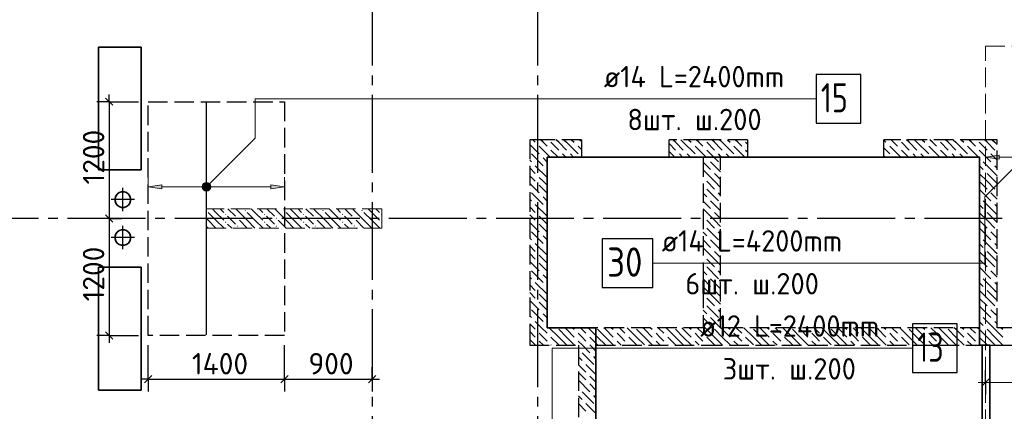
# Model space of a CAD drawing. Header units: millimetres. Extents: x 40580 to 1930067, y -240640 to 81020.
# Tile 243 of 256: x 726403 to 736516, y -196080 to -192060. Entities that reach past the tile are written whole.
import ezdxf

# ---------------------------------------------------------------- set-up
doc = ezdxf.new("R2010")
doc.units = ezdxf.units.MM
for name, pattern in [('______2', [270, 200, -70]), ('______5', [1100, 800, -100, 100, -100]), ('CENTER', [2, 1.25, -0.25, 0.25, -0.25])]:
    doc.linetypes.add(name, pattern=pattern)
for name, color, linetype, lineweight in [('Standard', 7, 'Continuous', 25), ('ДОП Верх по Х', 7, 'Continuous', 25), ('ЖБ Перекрытие верхний уровень', 7, 'Continuous', 35), ('ОСИ', 7, 'CENTER', 15), ('Позиционная метка номер позиции', 7, 'Continuous', 13), ('Примечания', 7, 'Continuous', 13)]:
    doc.layers.add(name, color=color, linetype=linetype, lineweight=lineweight)
doc.layers.add('ЖБ Балка Вышележаща', color=7, linetype='Continuous')
doc.layers.add('Размерная выноска', color=7, linetype='Continuous')
doc.layers.add('ЖБ Пилон', color=7, linetype='______2', lineweight=13, true_color=0xa0a0a0)
doc.layers.add('ЖБ Стена верхний уровень', color=7, linetype='______2', true_color=0x656565)
doc.styles.add('ISOCPEUR', font='isocpeur.ttf')

msp = doc.modelspace()

# ---------------------------------------------------------------- hatches: boundary and pattern name
at = {"layer": 'ДОП Верх по Х', "linetype": 'Continuous', "lineweight": 13, "transparency": 33554687}
for points in [[(736462.3, -193491.3), (736322.3, -193471.3), (736462.3, -193451.3)], [(727862.3, -193794.6), (727722.3, -193774.6), (727862.3, -193754.6)]]:
    msp.add_hatch(color=7, dxfattribs=at).paths.add_polyline_path(points, flags=16)
for points in [[(728290.1, -193793.3), (728290.1, -193755.8), (728284.8, -193774.6)], [(728290.1, -193755.8), (728303.6, -193806.8), (728303.6, -193742.3)], [(728290.1, -193755.8), (728290.1, -193793.3), (728303.6, -193806.8)], [(728303.6, -193742.3), (728322.3, -193812.1), (728322.3, -193737.1)], [(728303.6, -193742.3), (728303.6, -193806.8), (728322.3, -193812.1)], [(728322.3, -193737.1), (728322.3, -193812.1), (728341.1, -193806.8)], [(728322.3, -193737.1), (728341.1, -193806.8), (728341.1, -193742.3)], [(728341.1, -193742.3), (728341.1, -193806.8), (728354.6, -193793.3)], [(728341.1, -193742.3), (728354.6, -193793.3), (728354.6, -193755.8)], [(728354.6, -193755.8), (728354.6, -193793.3), (728359.8, -193774.6)], [(728982.3, -193794.6), (729122.3, -193774.6), (728982.3, -193754.6)]]:
    msp.add_hatch(color=7, dxfattribs=at).paths.add_polyline_path(points)
at = {"layer": 'ЖБ Пилон', "linetype": 'Continuous', "lineweight": -3, "transparency": 33554687}
for points in [[(728322.3, -194014.7), (728325.8, -194018.2), (728322.3, -194021.6)], [(728512.8, -194058.2), (728519.3, -194051.7), (728525.8, -194058.2), (728519.3, -194064.7)], [(728712.8, -194018.2), (728719.3, -194011.7), (728725.8, -194018.2), (728719.3, -194024.7)], [(728912.8, -194058.2), (728919.3, -194051.7), (728925.8, -194058.2), (728919.3, -194064.7)], [(729112.8, -194018.2), (729119.3, -194011.7), (729125.8, -194018.2), (729119.3, -194024.7)], [(729312.8, -194058.2), (729319.3, -194051.7), (729325.8, -194058.2), (729319.3, -194064.7)], [(729512.8, -194018.2), (729519.3, -194011.7), (729525.8, -194018.2), (729519.3, -194024.7)], [(729712.8, -194058.2), (729719.3, -194051.7), (729725.8, -194058.2), (729719.3, -194064.7)], [(729912.8, -194018.2), (729919.3, -194011.7), (729925.8, -194018.2), (729919.3, -194024.7)], [(730112.8, -194058.2), (730119.3, -194051.7), (730122.3, -194054.7), (730122.3, -194061.6), (730119.3, -194064.7)], [(728512.8, -194138.2), (728519.3, -194131.7), (728525.8, -194138.2), (728519.3, -194144.7)], [(728632.8, -194098.2), (728639.3, -194091.7), (728645.8, -194098.2), (728639.3, -194104.7)], [(728912.8, -194138.2), (728919.3, -194131.7), (728925.8, -194138.2), (728919.3, -194144.7)], [(729032.8, -194098.2), (729039.3, -194091.7), (729045.8, -194098.2), (729039.3, -194104.7)], [(729312.8, -194138.2), (729319.3, -194131.7), (729325.8, -194138.2), (729319.3, -194144.7)], [(729432.8, -194098.2), (729439.3, -194091.7), (729445.8, -194098.2), (729439.3, -194104.7)], [(729712.8, -194138.2), (729719.3, -194131.7), (729725.8, -194138.2), (729719.3, -194144.7)], [(729832.8, -194098.2), (729839.3, -194091.7), (729845.8, -194098.2), (729839.3, -194104.7)], [(730112.8, -194138.2), (730119.3, -194131.7), (730122.3, -194134.7), (730122.3, -194141.6), (730119.3, -194144.7)], [(728632.8, -194178.2), (728639.3, -194171.7), (728645.8, -194178.2), (728639.3, -194184.7)], [(729032.8, -194178.2), (729039.3, -194171.7), (729045.8, -194178.2), (729039.3, -194184.7)], [(729432.8, -194178.2), (729439.3, -194171.7), (729445.8, -194178.2), (729439.3, -194184.7)], [(729832.8, -194178.2), (729839.3, -194171.7), (729845.8, -194178.2), (729839.3, -194184.7)]]:
    msp.add_hatch(color=7, dxfattribs=at).paths.add_polyline_path(points, flags=16)
at = {"layer": 'Позиционная метка номер позиции', "linetype": 'Continuous', "lineweight": 13, "transparency": 33554687}
for points in [[(728279, -193763.1), (728354.1, -193806.4), (728290.5, -193742.7)], [(728290.5, -193742.7), (728365.6, -193786), (728310.8, -193731.3)], [(728290.5, -193742.7), (728354.1, -193806.4), (728365.6, -193786)], [(728310.8, -193731.3), (728365.6, -193786), (728365.6, -193763.1)], [(728310.8, -193731.3), (728365.6, -193763.1), (728333.8, -193731.3)], [(728333.8, -193731.3), (728365.6, -193763.1), (728354.1, -193742.7)], [(728279, -193786), (728333.8, -193817.8), (728279, -193763.1)], [(728279, -193763.1), (728333.8, -193817.8), (728354.1, -193806.4)], [(728310.8, -193817.8), (728279, -193786), (728290.5, -193806.4)], [(728279, -193786), (728310.8, -193817.8), (728333.8, -193817.8)]]:
    msp.add_hatch(color=7, dxfattribs=at).paths.add_polyline_path(points)

# ---------------------------------------------------------------- linework, layer by layer
at = {"layer": 'Standard', "color": 7, "linetype": 'Continuous', "lineweight": -3, "transparency": 33554687}
for p, q in [((727322.3, -192901.3), (727322.3, -192826.3)), ((727322.3, -194101.3), (727322.3, -195301.3)), ((727322.3, -195301.3), (727322.3, -195376.3)), ((727722.3, -195751.1), (727647.3, -195751.1)), ((727722.3, -195751.1), (729122.3, -195751.1)), ((729122.3, -195751.1), (730022.3, -195751.1)), ((730022.3, -195751.1), (730097.3, -195751.1))]:
    msp.add_line(p, q, dxfattribs=at)
at = {"layer": 'Standard', "color": 251, "linetype": 'Continuous', "lineweight": -3, "true_color": 0x656565, "transparency": 33554687}
for p, q in [((727322.3, -192901.3), (727197.3, -192901.3)), ((727322.3, -192901.3), (727447.3, -192901.3)), ((727322.3, -192901.3), (727622.3, -192901.3)), ((727322.3, -194101.3), (727197.3, -194101.3)), ((727322.3, -194101.3), (727447.3, -194101.3)), ((727322.3, -194101.3), (727322.3, -194101.3)), ((727322.3, -195301.3), (727197.3, -195301.3)), ((727322.3, -195301.3), (727447.3, -195301.3)), ((727322.3, -195301.3), (727622.3, -195301.3)), ((727722.3, -195751.1), (727722.3, -195401.3)), ((727722.3, -195751.1), (727722.3, -195626.1)), ((729122.3, -195751.1), (729122.3, -195626.1)), ((730022.3, -195751.1), (730022.3, -195626.1)), ((736322.3, -195782.9), (736322.3, -195657.9)), ((727722.3, -195751.1), (727722.3, -195876.1)), ((729122.3, -195751.1), (729122.3, -195876.1)), ((730022.3, -195751.1), (730022.3, -195876.1)), ((730022.3, -195751.1), (730022.3, -195751.1)), ((736322.3, -195782.9), (736322.3, -195907.9))]:
    msp.add_line(p, q, dxfattribs=at)
at = {"layer": 'Standard', "color": 7, "linetype": 'Continuous', "lineweight": 25, "transparency": 33554687}
for p, q in [((727284.8, -192863.8), (727359.8, -192938.8)), ((727284.8, -194063.8), (727359.8, -194138.8)), ((727284.8, -195263.8), (727359.8, -195338.8)), ((727684.8, -195788.6), (727759.8, -195713.6)), ((729084.8, -195788.6), (729159.8, -195713.6)), ((729984.8, -195788.6), (730059.8, -195713.6)), ((736284.8, -195820.4), (736359.8, -195745.4))]:
    msp.add_line(p, q, dxfattribs=at)
at = {"layer": 'Standard', "color": 8, "linetype": '______5', "lineweight": -3, "transparency": 33554687}
for p, q in [((727462.3, -194025.8), (727462.3, -193786.8)), ((727581.8, -193906.3), (727342.8, -193906.3)), ((727462.3, -194415.7), (727462.3, -194176.7)), ((727581.8, -194296.2), (727342.8, -194296.2))]:
    msp.add_line(p, q, dxfattribs=at)
at = {"layer": 'Standard', "color": 7, "linetype": 'Continuous', "lineweight": 13, "transparency": 33554687}
msp.add_line((736322.3, -195782.9), (736247.3, -195782.9), dxfattribs=at)
at = {"layer": 'Standard', "color": 7, "linetype": 'Continuous', "lineweight": -3, "transparency": 33554687}
msp.add_lwpolyline([(727322.3, -192901.3), (727322.3, -193844.8), (727322.3, -193844.8), (727322.3, -194101.3)], dxfattribs=at)
at = {"layer": 'Standard', "color": 251, "linetype": 'Continuous', "lineweight": -3, "true_color": 0x656565, "transparency": 33554687}
msp.add_lwpolyline([(729122.3, -195751.1), (729122.3, -195734.1), (729122.3, -195734.1), (729122.3, -195401.3)], dxfattribs=at)
at = {"layer": 'Standard', "color": 7, "linetype": 'Continuous', "lineweight": 13, "transparency": 33554687}
msp.add_lwpolyline([(736322.3, -195782.9), (736632.8, -195782.9), (736632.8, -195782.9), (737222.3, -195782.9)], dxfattribs=at)
at = {"layer": 'ДОП Верх по Х', "color": 7, "linetype": 'Continuous', "lineweight": -3, "transparency": 33554687}
msp.add_line((728322.3, -195294.3), (728322.3, -192908.3), dxfattribs=at)
at = {"layer": 'ДОП Верх по Х', "color": 7, "linetype": 'Continuous', "lineweight": 13, "transparency": 33554687}
for p, q in [((732382.3, -192871.3), (734512.3, -192871.3)), ((732977, -194557.7), (735107, -194557.7)), ((733372.3, -195431.3), (735480.3, -195431.3))]:
    msp.add_line(p, q, dxfattribs=at)
at = {"layer": 'ДОП Верх по Х', "color": 251, "linetype": 'Continuous', "lineweight": 13, "true_color": 0x494949, "transparency": 33554687}
for p, q in [((736322.3, -193471.3), (736462.3, -193451.3)), ((736462.3, -193451.3), (736462.3, -193491.3)), ((736462.3, -193491.3), (736322.3, -193471.3)), ((736462.3, -193471.3), (736692.3, -193471.3)), ((727722.3, -193774.6), (727722.3, -193674.6)), ((727722.3, -193774.6), (727862.3, -193754.6)), ((727862.3, -193754.6), (727862.3, -193794.6)), ((728322.3, -193737.1), (728322.3, -193737.1)), ((729122.3, -193774.6), (728982.3, -193754.6)), ((728982.3, -193754.6), (728982.3, -193794.6)), ((729122.3, -193774.6), (729122.3, -193674.6)), ((727862.3, -193794.6), (727722.3, -193774.6)), ((727722.3, -193774.6), (727722.3, -193874.6)), ((727722.3, -193774.6), (727722.3, -193774.6)), ((727862.3, -193774.6), (728292.3, -193774.6)), ((728322.3, -193812.1), (728322.3, -193812.1)), ((728352.3, -193774.6), (728982.3, -193774.6)), ((728982.3, -193794.6), (729122.3, -193774.6)), ((729122.3, -193774.6), (729122.3, -193874.6)), ((729122.3, -193774.6), (729122.3, -193774.6))]:
    msp.add_line(p, q, dxfattribs=at)
at = {"layer": 'ДОП Верх по Х', "color": 7, "linetype": 'Continuous', "lineweight": 25, "transparency": 33554687}
for points in [[(734582.3, -193121.3), (735042.3, -193121.3), (735042.3, -192621.3), (734582.3, -192621.3), (734582.3, -193121.3)], [(732387, -194807.7), (732907, -194807.7), (732907, -194307.7), (732387, -194307.7), (732387, -194807.7)], [(735572.3, -195681.3), (736032.3, -195681.3), (736032.3, -195181.3), (735572.3, -195181.3), (735572.3, -195681.3)]]:
    msp.add_lwpolyline(points, dxfattribs=at)
at = {"layer": 'ДОП Верх по Х', "color": 251, "linetype": 'Continuous', "lineweight": 13, "true_color": 0x494949, "transparency": 33554687}
msp.add_circle((728322.3, -193774.6), 37.5, dxfattribs=at)
at = {"layer": 'ЖБ Балка Вышележаща', "color": 7, "linetype": 'Continuous', "lineweight": 35, "transparency": 33554687}
msp.add_line((736287.3, -195401.3), (736287.3, -197931.3), dxfattribs=at)
at = {"layer": 'ЖБ Перекрытие верхний уровень', "transparency": 33554687}
for p, q in [((727652.3, -192341.4), (727212.3, -192341.4)), ((727212.3, -192341.4), (727212.3, -193601.4)), ((727652.3, -193601.4), (727652.3, -192341.4)), ((727212.3, -193601.4), (727312.4, -193601.4)), ((727312.4, -193601.4), (727652.3, -193601.4)), ((727405.3, -193849.3), (727390.4, -193869.7)), ((727425.7, -193834.4), (727405.3, -193849.3)), ((727449.7, -193826.6), (727425.7, -193834.4)), ((727474.9, -193826.6), (727449.7, -193826.6)), ((727498.9, -193834.4), (727474.9, -193826.6)), ((727519.3, -193849.3), (727498.9, -193834.4)), ((727534.2, -193869.7), (727519.3, -193849.3)), ((727390.4, -193869.7), (727382.6, -193893.7)), ((727382.6, -193893.7), (727382.6, -193918.9)), ((727382.6, -193918.9), (727390.4, -193942.9)), ((727390.4, -193942.9), (727405.3, -193963.3)), ((727519.3, -193963.3), (727534.2, -193942.9)), ((727542, -193893.7), (727534.2, -193869.7)), ((727534.2, -193942.9), (727542, -193918.9)), ((727542, -193918.9), (727542, -193893.7)), ((727405.3, -193963.3), (727425.7, -193978.2)), ((727425.7, -193978.2), (727449.7, -193986)), ((727449.7, -193986), (727474.9, -193986)), ((727474.9, -193986), (727498.9, -193978.2)), ((727498.9, -193978.2), (727519.3, -193963.3)), ((727390.4, -194259.6), (727382.6, -194283.6)), ((727405.3, -194239.2), (727390.4, -194259.6)), ((727425.7, -194224.4), (727405.3, -194239.2)), ((727449.7, -194216.6), (727425.7, -194224.4)), ((727474.9, -194216.6), (727449.7, -194216.6)), ((727498.9, -194224.4), (727474.9, -194216.6)), ((727519.3, -194239.2), (727498.9, -194224.4)), ((727534.2, -194259.6), (727519.3, -194239.2)), ((727542, -194283.6), (727534.2, -194259.6)), ((727382.6, -194283.6), (727382.6, -194308.9)), ((727382.6, -194308.9), (727390.4, -194332.9)), ((727390.4, -194332.9), (727405.3, -194353.3)), ((727405.3, -194353.3), (727425.7, -194368.1)), ((727498.9, -194368.1), (727519.3, -194353.3)), ((727519.3, -194353.3), (727534.2, -194332.9)), ((727534.2, -194332.9), (727542, -194308.9)), ((727542, -194308.9), (727542, -194283.6)), ((727425.7, -194368.1), (727449.7, -194375.9)), ((727449.7, -194375.9), (727474.9, -194375.9)), ((727474.9, -194375.9), (727498.9, -194368.1)), ((727652.3, -194601.2), (727212.3, -194601.2)), ((727212.3, -194601.2), (727212.3, -195861.2)), ((727652.3, -195861.2), (727652.3, -194601.2)), ((727212.3, -195861.2), (727652.3, -195861.2))]:
    msp.add_line(p, q, dxfattribs=at)
at = {"layer": 'ЖБ Перекрытие верхний уровень', "color": 7, "linetype": 'Continuous', "lineweight": 35, "transparency": 33554687}
msp.add_line((736367.3, -197931.3), (736367.3, -195401.3), dxfattribs=at)
at = {"layer": 'ЖБ Перекрытие верхний уровень', "transparency": 33554687, "extrusion": (0, 0, -1)}
msp.add_lwpolyline([(-736367.3, -195401.3), (-736367.3, -197931.3), (-732322.3, -197931.3), (-732322.3, -195221.3), (-731822.3, -195221.3), (-731822.3, -193471.3), (-736262.3, -193471.3), (-736262.3, -195401.3)], close=True, dxfattribs=at)
at = {"layer": 'ЖБ Пилон', "color": 253, "linetype": '______2', "lineweight": 13, "true_color": 0xa0a0a0, "transparency": 33554687}
for p, q in [((730122.3, -194001.3), (728322.3, -194001.3)), ((728322.3, -194001.3), (728322.3, -194201.3)), ((730122.3, -194201.3), (730122.3, -194001.3)), ((728322.3, -194201.3), (730122.3, -194201.3))]:
    msp.add_line(p, q, dxfattribs=at)
at = {"layer": 'ЖБ Пилон', "color": 9, "linetype": 'Continuous', "lineweight": -3, "true_color": 0xc7c7c7, "transparency": 33554687}
for p, q in [((728339.3, -194038.2), (728419.3, -194118.2)), ((728419.3, -194038.2), (728382.4, -194001.3)), ((728419.3, -194038.2), (728499.3, -194118.2)), ((728462.4, -194001.3), (728499.3, -194038.2)), ((728542.4, -194001.3), (728619.3, -194078.2)), ((728739.3, -194118.2), (728622.4, -194001.3)), ((728739.3, -194038.2), (728819.3, -194118.2)), ((728819.3, -194038.2), (728782.4, -194001.3)), ((728819.3, -194038.2), (728899.3, -194118.2)), ((728862.4, -194001.3), (728899.3, -194038.2)), ((728942.4, -194001.3), (729019.3, -194078.2)), ((729139.3, -194118.2), (729022.4, -194001.3)), ((729139.3, -194038.2), (729219.3, -194118.2)), ((729219.3, -194038.2), (729182.4, -194001.3)), ((729219.3, -194038.2), (729299.3, -194118.2)), ((729262.4, -194001.3), (729299.3, -194038.2)), ((729342.4, -194001.3), (729419.3, -194078.2)), ((729539.3, -194118.2), (729422.4, -194001.3)), ((729539.3, -194038.2), (729619.3, -194118.2)), ((729619.3, -194038.2), (729582.4, -194001.3)), ((729619.3, -194038.2), (729699.3, -194118.2)), ((729662.4, -194001.3), (729699.3, -194038.2)), ((729742.4, -194001.3), (729819.3, -194078.2)), ((729939.3, -194118.2), (729822.4, -194001.3)), ((729939.3, -194038.2), (730019.3, -194118.2)), ((730019.3, -194038.2), (729982.4, -194001.3)), ((730019.3, -194038.2), (730099.3, -194118.2)), ((730062.4, -194001.3), (730099.3, -194038.2)), ((728339.3, -194118.2), (728322.3, -194101.2)), ((728339.3, -194118.2), (728419.3, -194198.2)), ((728419.3, -194118.2), (728502.4, -194201.3)), ((728579.3, -194118.2), (728539.3, -194078.2)), ((728539.3, -194158.2), (728582.4, -194201.3)), ((728619.3, -194158.2), (728579.3, -194118.2)), ((728659.3, -194118.2), (728739.3, -194198.2)), ((728739.3, -194118.2), (728819.3, -194198.2)), ((728819.3, -194118.2), (728902.4, -194201.3)), ((728979.3, -194118.2), (728939.3, -194078.2)), ((728939.3, -194158.2), (728982.4, -194201.3)), ((729019.3, -194158.2), (728979.3, -194118.2)), ((729059.3, -194118.2), (729139.3, -194198.2)), ((729139.3, -194118.2), (729219.3, -194198.2)), ((729219.3, -194118.2), (729302.4, -194201.3)), ((729379.3, -194118.2), (729339.3, -194078.2)), ((729339.3, -194158.2), (729382.4, -194201.3)), ((729419.3, -194158.2), (729379.3, -194118.2)), ((729459.3, -194118.2), (729539.3, -194198.2)), ((729539.3, -194118.2), (729619.3, -194198.2)), ((729619.3, -194118.2), (729702.4, -194201.3)), ((729779.3, -194118.2), (729739.3, -194078.2)), ((729739.3, -194158.2), (729782.4, -194201.3)), ((729819.3, -194158.2), (729779.3, -194118.2)), ((729859.3, -194118.2), (729939.3, -194198.2)), ((729939.3, -194118.2), (730019.3, -194198.2)), ((730019.3, -194118.2), (730102.4, -194201.3)), ((728322.3, -194181.2), (728339.3, -194198.2)), ((728659.3, -194198.2), (728662.4, -194201.3)), ((729059.3, -194198.2), (729062.4, -194201.3)), ((729459.3, -194198.2), (729462.4, -194201.3)), ((729859.3, -194198.2), (729862.4, -194201.3))]:
    msp.add_line(p, q, dxfattribs=at)
at = {"layer": 'ЖБ Стена верхний уровень', "color": 251, "linetype": '______2', "lineweight": -3, "true_color": 0x656565, "transparency": 33554687}
for p, q in [((731822.3, -193291.3), (731642.3, -193291.3)), ((731642.3, -193291.3), (731642.3, -195221.3)), ((732172.3, -193291.3), (731822.3, -193291.3)), ((732172.3, -193291.3), (732172.3, -193471.3)), ((733072.3, -193471.3), (733072.3, -193291.3)), ((733422.3, -193291.3), (733072.3, -193291.3)), ((733602.3, -193291.3), (733422.3, -193291.3)), ((733877.3, -193291.3), (733602.3, -193291.3)), ((733877.3, -193291.3), (733877.3, -193471.3)), ((735277.3, -193471.3), (735277.3, -193291.3)), ((736262.3, -193291.3), (735277.3, -193291.3)), ((736442.3, -193291.3), (736262.3, -193291.3)), ((736442.3, -195221.3), (736442.3, -193291.3)), ((731822.3, -195221.3), (731822.3, -193471.3)), ((731822.3, -193471.3), (732172.3, -193471.3)), ((733072.3, -193471.3), (733422.3, -193471.3)), ((733422.3, -193471.3), (733422.3, -195221.3)), ((733602.3, -193471.3), (733877.3, -193471.3)), ((733602.3, -195221.3), (733602.3, -193471.3)), ((735277.3, -193471.3), (736262.3, -193471.3)), ((736262.3, -193471.3), (736262.3, -195221.3)), ((731642.3, -195221.3), (731642.3, -195401.3)), ((733422.3, -195221.3), (731822.3, -195221.3)), ((736262.3, -195221.3), (733602.3, -195221.3)), ((737422.3, -195221.3), (736442.3, -195221.3)), ((731642.3, -195401.3), (732142.3, -195401.3)), ((732142.3, -195401.3), (732142.3, -197931.3)), ((732322.3, -195401.3), (733422.3, -195401.3)), ((732322.3, -197931.3), (732322.3, -195401.3)), ((733422.3, -195401.3), (736262.3, -195401.3)), ((736262.3, -195401.3), (736442.3, -195401.3)), ((736442.3, -195401.3), (737422.3, -195401.3))]:
    msp.add_line(p, q, dxfattribs=at)
at = {"layer": 'ЖБ Стена верхний уровень', "color": 9, "linetype": 'Continuous', "lineweight": -3, "true_color": 0xc7c7c7, "transparency": 33554687}
for p, q in [((731642.3, -193341.2), (731739.3, -193438.2)), ((731672.4, -193291.3), (731699.3, -193318.2)), ((731779.3, -193318.2), (731752.4, -193291.3)), ((731819.3, -193358.2), (731779.3, -193318.2)), ((731859.3, -193318.2), (731939.3, -193398.2)), ((731939.3, -193318.2), (731912.4, -193291.3)), ((731939.3, -193318.2), (732019.3, -193398.2)), ((731992.4, -193291.3), (732019.3, -193318.2)), ((732019.3, -193318.2), (732139.3, -193438.2)), ((732072.4, -193291.3), (732099.3, -193318.2)), ((732172.3, -193311.2), (732152.4, -193291.3)), ((733072.3, -193331.2), (733139.3, -193398.2)), ((733139.3, -193318.2), (733112.4, -193291.3)), ((733139.3, -193318.2), (733219.3, -193398.2)), ((733192.4, -193291.3), (733219.3, -193318.2)), ((733219.3, -193318.2), (733339.3, -193438.2)), ((733272.4, -193291.3), (733299.3, -193318.2)), ((733379.3, -193318.2), (733352.4, -193291.3)), ((733419.3, -193358.2), (733379.3, -193318.2)), ((733459.3, -193318.2), (733539.3, -193398.2)), ((733539.3, -193318.2), (733512.4, -193291.3)), ((733539.3, -193318.2), (733602.3, -193381.2)), ((733592.4, -193291.3), (733602.3, -193301.2)), ((733602.3, -193301.2), (733619.3, -193318.2)), ((733619.3, -193318.2), (733739.3, -193438.2)), ((733672.4, -193291.3), (733699.3, -193318.2)), ((733779.3, -193318.2), (733752.4, -193291.3)), ((733819.3, -193358.2), (733779.3, -193318.2)), ((733859.3, -193318.2), (733877.3, -193336.2)), ((735277.3, -193296.2), (735299.3, -193318.2)), ((735379.3, -193318.2), (735352.4, -193291.3)), ((735419.3, -193358.2), (735379.3, -193318.2)), ((735459.3, -193318.2), (735539.3, -193398.2)), ((735539.3, -193318.2), (735512.4, -193291.3)), ((735539.3, -193318.2), (735619.3, -193398.2)), ((735592.4, -193291.3), (735619.3, -193318.2)), ((735619.3, -193318.2), (735739.3, -193438.2)), ((735672.4, -193291.3), (735699.3, -193318.2)), ((735779.3, -193318.2), (735752.4, -193291.3)), ((735819.3, -193358.2), (735779.3, -193318.2)), ((735859.3, -193318.2), (735939.3, -193398.2)), ((735939.3, -193318.2), (735912.4, -193291.3)), ((735939.3, -193318.2), (736019.3, -193398.2)), ((735992.4, -193291.3), (736019.3, -193318.2)), ((736019.3, -193318.2), (736139.3, -193438.2)), ((736072.4, -193291.3), (736099.3, -193318.2)), ((736179.3, -193318.2), (736152.4, -193291.3)), ((736219.3, -193358.2), (736179.3, -193318.2)), ((736259.3, -193318.2), (736262.3, -193321.2)), ((736262.3, -193321.2), (736339.3, -193398.2)), ((736339.3, -193318.2), (736312.4, -193291.3)), ((736339.3, -193318.2), (736419.3, -193398.2)), ((736392.4, -193291.3), (736419.3, -193318.2)), ((736419.3, -193318.2), (736442.3, -193341.2)), ((731659.3, -193438.2), (731779.3, -193558.2)), ((731739.3, -193358.2), (731822.3, -193441.2)), ((732139.3, -193358.2), (732172.3, -193391.2)), ((733072.3, -193411.2), (733132.4, -193471.3)), ((733212.4, -193471.3), (733179.3, -193438.2)), ((733259.3, -193438.2), (733292.4, -193471.3)), ((733339.3, -193358.2), (733422.3, -193441.2)), ((733422.3, -193441.2), (733459.3, -193478.2)), ((733459.3, -193398.2), (733579.3, -193518.2)), ((733602.3, -193461.2), (733579.3, -193438.2)), ((733602.3, -193381.2), (733619.3, -193398.2)), ((733859.3, -193398.2), (733877.3, -193416.2)), ((735277.3, -193376.2), (735339.3, -193438.2)), ((735339.3, -193358.2), (735452.4, -193471.3)), ((735459.3, -193398.2), (735532.4, -193471.3)), ((735612.4, -193471.3), (735579.3, -193438.2)), ((735659.3, -193438.2), (735692.4, -193471.3)), ((735739.3, -193358.2), (735852.4, -193471.3)), ((735859.3, -193398.2), (735932.4, -193471.3)), ((736012.4, -193471.3), (735979.3, -193438.2)), ((736059.3, -193438.2), (736092.4, -193471.3)), ((736139.3, -193358.2), (736252.4, -193471.3)), ((736259.3, -193398.2), (736262.3, -193401.2)), ((736262.3, -193401.2), (736379.3, -193518.2)), ((736419.3, -193478.2), (736379.3, -193438.2)), ((731659.3, -193518.2), (731642.3, -193501.2)), ((731779.3, -193478.2), (731822.3, -193521.2)), ((733422.3, -193521.2), (733499.3, -193598.2)), ((733602.3, -193621.2), (733499.3, -193518.2)), ((735277.3, -193456.2), (735292.4, -193471.3)), ((736419.3, -193638.2), (736299.3, -193518.2)), ((736442.3, -193501.2), (736419.3, -193478.2)), ((731642.3, -193581.2), (731699.3, -193638.2)), ((731699.3, -193558.2), (731819.3, -193678.2)), ((731822.3, -193601.2), (731819.3, -193598.2)), ((733539.3, -193718.2), (733422.3, -193601.2)), ((733539.3, -193638.2), (733602.3, -193701.2)), ((736262.3, -193561.2), (736299.3, -193598.2)), ((736339.3, -193718.2), (736262.3, -193641.2)), ((736339.3, -193638.2), (736419.3, -193718.2)), ((736419.3, -193558.2), (736442.3, -193581.2)), ((736419.3, -193638.2), (736442.3, -193661.2)), ((731642.3, -193661.2), (731699.3, -193718.2)), ((731642.3, -193741.2), (731739.3, -193838.2)), ((731779.3, -193718.2), (731739.3, -193678.2)), ((731739.3, -193758.2), (731822.3, -193841.2)), ((731819.3, -193758.2), (731779.3, -193718.2)), ((733459.3, -193718.2), (733539.3, -193798.2)), ((733539.3, -193718.2), (733602.3, -193781.2)), ((736262.3, -193721.2), (736339.3, -193798.2)), ((736339.3, -193718.2), (736419.3, -193798.2)), ((736419.3, -193718.2), (736442.3, -193741.2)), ((731659.3, -193838.2), (731779.3, -193958.2)), ((733422.3, -193841.2), (733459.3, -193878.2)), ((733459.3, -193798.2), (733579.3, -193918.2)), ((733602.3, -193861.2), (733579.3, -193838.2)), ((736262.3, -193801.2), (736379.3, -193918.2)), ((736419.3, -193878.2), (736379.3, -193838.2)), ((731659.3, -193918.2), (731642.3, -193901.2)), ((731699.3, -193958.2), (731819.3, -194078.2)), ((731779.3, -193878.2), (731822.3, -193921.2)), ((733422.3, -193921.2), (733499.3, -193998.2)), ((733602.3, -194021.2), (733499.3, -193918.2)), ((736262.3, -193961.2), (736299.3, -193998.2)), ((736419.3, -194038.2), (736299.3, -193918.2)), ((736442.3, -193901.2), (736419.3, -193878.2)), ((736419.3, -193958.2), (736442.3, -193981.2)), ((731642.3, -193981.2), (731699.3, -194038.2)), ((731642.3, -194061.2), (731699.3, -194118.2)), ((731822.3, -194001.2), (731819.3, -193998.2)), ((733539.3, -194118.2), (733422.3, -194001.2)), ((733539.3, -194038.2), (733602.3, -194101.2)), ((736339.3, -194118.2), (736262.3, -194041.2)), ((736339.3, -194038.2), (736419.3, -194118.2)), ((736419.3, -194038.2), (736442.3, -194061.2)), ((731642.3, -194141.2), (731739.3, -194238.2)), ((731779.3, -194118.2), (731739.3, -194078.2)), ((731739.3, -194158.2), (731822.3, -194241.2)), ((731819.3, -194158.2), (731779.3, -194118.2)), ((733459.3, -194118.2), (733539.3, -194198.2)), ((733539.3, -194118.2), (733602.3, -194181.2)), ((736262.3, -194121.2), (736339.3, -194198.2)), ((736339.3, -194118.2), (736419.3, -194198.2)), ((736419.3, -194118.2), (736442.3, -194141.2)), ((731659.3, -194238.2), (731779.3, -194358.2)), ((733422.3, -194241.2), (733459.3, -194278.2)), ((733459.3, -194198.2), (733579.3, -194318.2)), ((733602.3, -194261.2), (733579.3, -194238.2)), ((736262.3, -194201.2), (736379.3, -194318.2)), ((736419.3, -194278.2), (736379.3, -194238.2)), ((731659.3, -194318.2), (731642.3, -194301.2)), ((731699.3, -194358.2), (731819.3, -194478.2)), ((731779.3, -194278.2), (731822.3, -194321.2)), ((733422.3, -194321.2), (733499.3, -194398.2)), ((733602.3, -194421.2), (733499.3, -194318.2)), ((736262.3, -194361.2), (736299.3, -194398.2)), ((736419.3, -194438.2), (736299.3, -194318.2)), ((736442.3, -194301.2), (736419.3, -194278.2)), ((736419.3, -194358.2), (736442.3, -194381.2)), ((731642.3, -194381.2), (731699.3, -194438.2)), ((731642.3, -194461.2), (731699.3, -194518.2)), ((731822.3, -194401.2), (731819.3, -194398.2)), ((733539.3, -194518.2), (733422.3, -194401.2)), ((733539.3, -194438.2), (733602.3, -194501.2)), ((736339.3, -194518.2), (736262.3, -194441.2)), ((736339.3, -194438.2), (736419.3, -194518.2)), ((736419.3, -194438.2), (736442.3, -194461.2)), ((731642.3, -194541.2), (731739.3, -194638.2)), ((731779.3, -194518.2), (731739.3, -194478.2)), ((731739.3, -194558.2), (731822.3, -194641.2)), ((731819.3, -194558.2), (731779.3, -194518.2)), ((733459.3, -194518.2), (733539.3, -194598.2)), ((733539.3, -194518.2), (733602.3, -194581.2)), ((736262.3, -194521.2), (736339.3, -194598.2)), ((736339.3, -194518.2), (736419.3, -194598.2)), ((736419.3, -194518.2), (736442.3, -194541.2)), ((731659.3, -194638.2), (731779.3, -194758.2)), ((733422.3, -194641.2), (733459.3, -194678.2)), ((733459.3, -194598.2), (733579.3, -194718.2)), ((733602.3, -194661.2), (733579.3, -194638.2)), ((736262.3, -194601.2), (736379.3, -194718.2)), ((736419.3, -194678.2), (736379.3, -194638.2)), ((731659.3, -194718.2), (731642.3, -194701.2)), ((731699.3, -194758.2), (731819.3, -194878.2)), ((731779.3, -194678.2), (731822.3, -194721.2)), ((733422.3, -194721.2), (733499.3, -194798.2)), ((733602.3, -194821.2), (733499.3, -194718.2)), ((736262.3, -194761.2), (736299.3, -194798.2)), ((736419.3, -194838.2), (736299.3, -194718.2)), ((736442.3, -194701.2), (736419.3, -194678.2)), ((736419.3, -194758.2), (736442.3, -194781.2)), ((731642.3, -194781.2), (731699.3, -194838.2)), ((731642.3, -194861.2), (731699.3, -194918.2)), ((731822.3, -194801.2), (731819.3, -194798.2)), ((733539.3, -194918.2), (733422.3, -194801.2)), ((733539.3, -194838.2), (733602.3, -194901.2)), ((736339.3, -194918.2), (736262.3, -194841.2)), ((736339.3, -194838.2), (736419.3, -194918.2)), ((736419.3, -194838.2), (736442.3, -194861.2)), ((731642.3, -194941.2), (731739.3, -195038.2)), ((731779.3, -194918.2), (731739.3, -194878.2)), ((731739.3, -194958.2), (731822.3, -195041.2)), ((731819.3, -194958.2), (731779.3, -194918.2)), ((733459.3, -194918.2), (733539.3, -194998.2)), ((733539.3, -194918.2), (733602.3, -194981.2)), ((736262.3, -194921.2), (736339.3, -194998.2)), ((736339.3, -194918.2), (736419.3, -194998.2)), ((736419.3, -194918.2), (736442.3, -194941.2)), ((731659.3, -195038.2), (731779.3, -195158.2)), ((733422.3, -195041.2), (733459.3, -195078.2)), ((733459.3, -194998.2), (733579.3, -195118.2)), ((733602.3, -195061.2), (733579.3, -195038.2)), ((736262.3, -195001.2), (736379.3, -195118.2)), ((736419.3, -195078.2), (736379.3, -195038.2)), ((731659.3, -195118.2), (731642.3, -195101.2)), ((731699.3, -195158.2), (731762.4, -195221.3)), ((731779.3, -195078.2), (731822.3, -195121.2)), ((733422.3, -195121.2), (733499.3, -195198.2)), ((733602.3, -195221.2), (733499.3, -195118.2)), ((736262.3, -195161.2), (736299.3, -195198.2)), ((736419.3, -195238.2), (736299.3, -195118.2)), ((736442.3, -195101.2), (736419.3, -195078.2)), ((736419.3, -195158.2), (736442.3, -195181.2)), ((731642.3, -195181.2), (731682.4, -195221.3)), ((731642.3, -195261.2), (731699.3, -195318.2)), ((731682.4, -195221.3), (731699.3, -195238.2)), ((731762.4, -195221.3), (731819.3, -195278.2)), ((731822.3, -195201.2), (731819.3, -195198.2)), ((731939.3, -195318.2), (731842.4, -195221.3)), ((731939.3, -195238.2), (732019.3, -195318.2)), ((732019.3, -195238.2), (732002.4, -195221.3)), ((732019.3, -195238.2), (732099.3, -195318.2)), ((732082.4, -195221.3), (732099.3, -195238.2)), ((732162.4, -195221.3), (732219.3, -195278.2)), ((732339.3, -195318.2), (732242.4, -195221.3)), ((732339.3, -195238.2), (732419.3, -195318.2)), ((732419.3, -195238.2), (732402.4, -195221.3)), ((732419.3, -195238.2), (732499.3, -195318.2)), ((732482.4, -195221.3), (732499.3, -195238.2)), ((732562.4, -195221.3), (732619.3, -195278.2)), ((732739.3, -195318.2), (732642.4, -195221.3)), ((732739.3, -195238.2), (732819.3, -195318.2)), ((732819.3, -195238.2), (732802.4, -195221.3)), ((732819.3, -195238.2), (732899.3, -195318.2)), ((732882.4, -195221.3), (732899.3, -195238.2)), ((732962.4, -195221.3), (733019.3, -195278.2)), ((733139.3, -195318.2), (733042.4, -195221.3)), ((733139.3, -195238.2), (733219.3, -195318.2)), ((733219.3, -195238.2), (733202.4, -195221.3)), ((733219.3, -195238.2), (733299.3, -195318.2)), ((733282.4, -195221.3), (733299.3, -195238.2)), ((733362.4, -195221.3), (733419.3, -195278.2)), ((733442.4, -195221.3), (733422.3, -195201.2)), ((733539.3, -195318.2), (733442.4, -195221.3)), ((733539.3, -195238.2), (733619.3, -195318.2)), ((733619.3, -195238.2), (733602.4, -195221.3)), ((733619.3, -195238.2), (733699.3, -195318.2)), ((733682.4, -195221.3), (733699.3, -195238.2)), ((733762.4, -195221.3), (733819.3, -195278.2)), ((733939.3, -195318.2), (733842.4, -195221.3)), ((733939.3, -195238.2), (734019.3, -195318.2)), ((734019.3, -195238.2), (734002.4, -195221.3)), ((734019.3, -195238.2), (734099.3, -195318.2)), ((734082.4, -195221.3), (734099.3, -195238.2)), ((734162.4, -195221.3), (734219.3, -195278.2)), ((734339.3, -195318.2), (734242.4, -195221.3)), ((734339.3, -195238.2), (734419.3, -195318.2)), ((734419.3, -195238.2), (734402.4, -195221.3)), ((734419.3, -195238.2), (734499.3, -195318.2)), ((734482.4, -195221.3), (734499.3, -195238.2)), ((734562.4, -195221.3), (734619.3, -195278.2)), ((734739.3, -195318.2), (734642.4, -195221.3)), ((734739.3, -195238.2), (734819.3, -195318.2)), ((734819.3, -195238.2), (734802.4, -195221.3)), ((734819.3, -195238.2), (734899.3, -195318.2)), ((734882.4, -195221.3), (734899.3, -195238.2)), ((734962.4, -195221.3), (735019.3, -195278.2)), ((735139.3, -195318.2), (735042.4, -195221.3)), ((735139.3, -195238.2), (735219.3, -195318.2)), ((735219.3, -195238.2), (735202.4, -195221.3)), ((735219.3, -195238.2), (735299.3, -195318.2)), ((735282.4, -195221.3), (735299.3, -195238.2)), ((735362.4, -195221.3), (735419.3, -195278.2)), ((735539.3, -195318.2), (735442.4, -195221.3)), ((735539.3, -195238.2), (735619.3, -195318.2)), ((735619.3, -195238.2), (735602.4, -195221.3)), ((735619.3, -195238.2), (735699.3, -195318.2)), ((735682.4, -195221.3), (735699.3, -195238.2)), ((735762.4, -195221.3), (735819.3, -195278.2)), ((735939.3, -195318.2), (735842.4, -195221.3)), ((735939.3, -195238.2), (736019.3, -195318.2)), ((736019.3, -195238.2), (736002.4, -195221.3)), ((736019.3, -195238.2), (736099.3, -195318.2)), ((736082.4, -195221.3), (736099.3, -195238.2)), ((736162.4, -195221.3), (736219.3, -195278.2)), ((736262.3, -195241.2), (736242.4, -195221.3)), ((736339.3, -195318.2), (736262.3, -195241.2)), ((736339.3, -195238.2), (736419.3, -195318.2)), ((736419.3, -195238.2), (736442.3, -195261.2)), ((736442.3, -195261.2), (736499.3, -195318.2)), ((736482.4, -195221.3), (736499.3, -195238.2)), ((731642.3, -195341.2), (731702.4, -195401.3)), ((731779.3, -195318.2), (731739.3, -195278.2)), ((731739.3, -195358.2), (731782.4, -195401.3)), ((731819.3, -195358.2), (731779.3, -195318.2)), ((731859.3, -195318.2), (731939.3, -195398.2)), ((731939.3, -195318.2), (732019.3, -195398.2)), ((732019.3, -195318.2), (732102.4, -195401.3)), ((732179.3, -195318.2), (732139.3, -195278.2)), ((732139.3, -195358.2), (732182.4, -195401.3)), ((732219.3, -195358.2), (732179.3, -195318.2)), ((732259.3, -195318.2), (732339.3, -195398.2)), ((732339.3, -195318.2), (732419.3, -195398.2)), ((732419.3, -195318.2), (732502.4, -195401.3)), ((732579.3, -195318.2), (732539.3, -195278.2)), ((732539.3, -195358.2), (732582.4, -195401.3)), ((732619.3, -195358.2), (732579.3, -195318.2)), ((732659.3, -195318.2), (732739.3, -195398.2)), ((732739.3, -195318.2), (732819.3, -195398.2)), ((732819.3, -195318.2), (732902.4, -195401.3)), ((732979.3, -195318.2), (732939.3, -195278.2)), ((732939.3, -195358.2), (732982.4, -195401.3)), ((733019.3, -195358.2), (732979.3, -195318.2)), ((733059.3, -195318.2), (733139.3, -195398.2)), ((733139.3, -195318.2), (733219.3, -195398.2)), ((733219.3, -195318.2), (733302.4, -195401.3)), ((733379.3, -195318.2), (733339.3, -195278.2)), ((733339.3, -195358.2), (733382.4, -195401.3)), ((733419.3, -195358.2), (733379.3, -195318.2)), ((733459.3, -195318.2), (733539.3, -195398.2)), ((733539.3, -195318.2), (733619.3, -195398.2)), ((733619.3, -195318.2), (733702.4, -195401.3)), ((733779.3, -195318.2), (733739.3, -195278.2)), ((733739.3, -195358.2), (733782.4, -195401.3)), ((733819.3, -195358.2), (733779.3, -195318.2)), ((733859.3, -195318.2), (733939.3, -195398.2)), ((733939.3, -195318.2), (734019.3, -195398.2)), ((734019.3, -195318.2), (734102.4, -195401.3)), ((734179.3, -195318.2), (734139.3, -195278.2)), ((734139.3, -195358.2), (734182.4, -195401.3)), ((734219.3, -195358.2), (734179.3, -195318.2)), ((734259.3, -195318.2), (734339.3, -195398.2)), ((734339.3, -195318.2), (734419.3, -195398.2)), ((734419.3, -195318.2), (734502.4, -195401.3)), ((734579.3, -195318.2), (734539.3, -195278.2)), ((734539.3, -195358.2), (734582.4, -195401.3)), ((734619.3, -195358.2), (734579.3, -195318.2)), ((734659.3, -195318.2), (734739.3, -195398.2)), ((734739.3, -195318.2), (734819.3, -195398.2)), ((734819.3, -195318.2), (734902.4, -195401.3)), ((734979.3, -195318.2), (734939.3, -195278.2)), ((734939.3, -195358.2), (734982.4, -195401.3)), ((735019.3, -195358.2), (734979.3, -195318.2)), ((735059.3, -195318.2), (735139.3, -195398.2)), ((735139.3, -195318.2), (735219.3, -195398.2)), ((735219.3, -195318.2), (735302.4, -195401.3)), ((735379.3, -195318.2), (735339.3, -195278.2)), ((735339.3, -195358.2), (735382.4, -195401.3)), ((735419.3, -195358.2), (735379.3, -195318.2)), ((735459.3, -195318.2), (735539.3, -195398.2)), ((735539.3, -195318.2), (735619.3, -195398.2)), ((735619.3, -195318.2), (735702.4, -195401.3)), ((735779.3, -195318.2), (735739.3, -195278.2)), ((735739.3, -195358.2), (735782.4, -195401.3)), ((735819.3, -195358.2), (735779.3, -195318.2)), ((735859.3, -195318.2), (735939.3, -195398.2)), ((735939.3, -195318.2), (736019.3, -195398.2)), ((736019.3, -195318.2), (736102.4, -195401.3)), ((736179.3, -195318.2), (736139.3, -195278.2)), ((736139.3, -195358.2), (736182.4, -195401.3)), ((736219.3, -195358.2), (736179.3, -195318.2)), ((736259.3, -195318.2), (736262.3, -195321.2)), ((736262.3, -195321.2), (736339.3, -195398.2)), ((736339.3, -195318.2), (736419.3, -195398.2)), ((736419.3, -195318.2), (736442.3, -195341.2)), ((736442.3, -195341.2), (736502.4, -195401.3)), ((731859.3, -195398.2), (731862.4, -195401.3)), ((732182.4, -195401.3), (732259.3, -195478.2)), ((732259.3, -195398.2), (732262.4, -195401.3)), ((732262.4, -195401.3), (732322.3, -195461.2)), ((732659.3, -195398.2), (732662.4, -195401.3)), ((733059.3, -195398.2), (733062.4, -195401.3)), ((733459.3, -195398.2), (733462.4, -195401.3)), ((733859.3, -195398.2), (733862.4, -195401.3)), ((734259.3, -195398.2), (734262.4, -195401.3)), ((734659.3, -195398.2), (734662.4, -195401.3)), ((735059.3, -195398.2), (735062.4, -195401.3)), ((735459.3, -195398.2), (735462.4, -195401.3)), ((735859.3, -195398.2), (735862.4, -195401.3)), ((736259.3, -195398.2), (736262.3, -195401.2)), ((736262.3, -195401.2), (736262.4, -195401.3)), ((732142.3, -195521.2), (732179.3, -195558.2)), ((732179.3, -195478.2), (732299.3, -195598.2)), ((732322.3, -195541.2), (732299.3, -195518.2)), ((732142.3, -195601.2), (732219.3, -195678.2)), ((732322.3, -195701.2), (732219.3, -195598.2)), ((732179.3, -195718.2), (732142.3, -195681.2)), ((732142.3, -195761.2), (732259.3, -195878.2)), ((732219.3, -195758.2), (732179.3, -195718.2)), ((732259.3, -195718.2), (732322.3, -195781.2)), ((732179.3, -195878.2), (732299.3, -195998.2)), ((732259.3, -195798.2), (732322.3, -195861.2)), ((732142.3, -195921.2), (732179.3, -195958.2)), ((732322.3, -195941.2), (732299.3, -195918.2)), ((732142.3, -196001.2), (732219.3, -196078.2)), ((732322.3, -196101.2), (732219.3, -195998.2))]:
    msp.add_line(p, q, dxfattribs=at)
for points in [[(731822.3, -193441.2), (731852.4, -193471.3), (731852.4, -193471.3)], [(731859.3, -193398.2), (731932.4, -193471.3), (731932.4, -193471.3)], [(732012.4, -193471.3), (732012.4, -193471.3), (731979.3, -193438.2)], [(732059.3, -193438.2), (732092.4, -193471.3), (732092.4, -193471.3)], [(733659.3, -193438.2), (733692.4, -193471.3), (733692.4, -193471.3)], [(733739.3, -193358.2), (733852.4, -193471.3), (733852.4, -193471.3)], [(733612.4, -193471.3), (733612.4, -193471.3), (733602.3, -193461.2)]]:
    msp.add_lwpolyline(points, dxfattribs=at)
at = {"layer": 'ОСИ', "color": 8, "linetype": '______5', "lineweight": -3, "transparency": 33554687}
for p, q in [((730022.3, -182931.3), (730022.3, -233251.3)), ((731722.3, -182931.3), (731722.3, -233251.3)), ((739795.5, -194101.3), (718998.3, -194101.3))]:
    msp.add_line(p, q, dxfattribs=at)
at = {"layer": 'Позиционная метка номер позиции', "color": 7, "linetype": 'Continuous', "lineweight": 13, "transparency": 33554687}
for p, q in [((728290.5, -193742.7), (728290.5, -193742.7)), ((728354.1, -193742.7), (728354.1, -193742.7)), ((728290.5, -193806.4), (728290.5, -193806.4)), ((728354.1, -193806.4), (728354.1, -193806.4))]:
    msp.add_line(p, q, dxfattribs=at)
for points in [[(728322.3, -193774.6), (728822.3, -193274.6), (728822.3, -192871.3), (734582.3, -192871.3)], [(736722.3, -193471.3), (736315, -193878.6), (736315, -194557.7), (732907, -194557.7)], [(731372.3, -197705.8), (731872.3, -197205.8), (731872.3, -195431.3), (735572.3, -195431.3)]]:
    msp.add_lwpolyline(points, dxfattribs=at)
msp.add_circle((728322.3, -193774.6), 45, dxfattribs=at)
at = {"layer": 'Примечания', "color": 7, "linetype": '______2', "lineweight": 18, "transparency": 33554687}
for p, q in [((736322.3, -192331.3), (737322.3, -192331.3)), ((736322.3, -196531.3), (736322.3, -192331.3))]:
    msp.add_line(p, q, dxfattribs=at)
at = {"layer": 'Примечания', "color": 7, "linetype": '______2', "lineweight": -3, "transparency": 33554687}
for p, q in [((727722.3, -192901.3), (729122.3, -192901.3)), ((727722.3, -195301.3), (727722.3, -192901.3)), ((729122.3, -192901.3), (729122.3, -195301.3)), ((729122.3, -195301.3), (727722.3, -195301.3))]:
    msp.add_line(p, q, dxfattribs=at)
at = {"layer": 'Размерная выноска', "color": 7, "linetype": 'Continuous', "lineweight": 35, "transparency": 33554687}
msp.add_line((736367.3, -197931.3), (736367.3, -195401.3), dxfattribs=at)

# ---------------------------------------------------------------- texts
at = {"layer": 'Standard', "color": 7, "linetype": 'Continuous', "lineweight": 25, "transparency": 33554687, "char_height": 220, "width": 625.735, "attachment_point": 7, "rotation": 90, "style": 'ISOCPEUR'}
for insert in [(727272.3, -193751.5), (727272.3, -194951.5)]:
    msp.add_mtext('1200', dxfattribs=dict(at, insert=insert))
at = {"layer": 'Standard', "color": 7, "linetype": 'Continuous', "lineweight": 25, "transparency": 33554687, "char_height": 220, "attachment_point": 7, "style": 'ISOCPEUR'}
for s, insert, width in [('1400', (728172.1, -195701.1), 625.741), ('900', (729369, -195701.1), 531.973)]:
    msp.add_mtext(s, dxfattribs=dict(at, insert=insert, width=width))
at = {"layer": 'ДОП Верх по Х', "color": 7, "linetype": 'Continuous', "lineweight": 13, "transparency": 33554687, "attachment_point": 7, "style": 'ISOCPEUR'}
for s, insert, char_height, width in [('\\W0.96;ø14 L=2400mm ', (732402.3, -192753.9), 220, 2195.77), ('\\W0.75;15', (734632.3, -193011.3), 300, 472.633), ('\\W0.97;8шт. ш.200 ', (732644.3, -193194), 220, 1713.19), ('\\W0.96;ø14 L=4200mm ', (732997, -194440.4), 220, 2194.693), ('{\\W0.8700;30}', (732437, -194697.7), 300, 550.827), ('\\W0.97;6шт. ш.200 ', (733239, -194880.4), 220, 1712.324), ('\\W0.96;ø12 L=2400mm ', (733392.3, -195314), 220, 2173.888), ('\\W0.75;13', (735622.3, -195571.3), 300, 472.649), ('\\W0.97;3шт. ш.200 ', (733623.3, -195753.9), 220, 1713.203)]:
    msp.add_mtext(s, dxfattribs=dict(at, insert=insert, char_height=char_height, width=width))

doc.saveas('drawing.dxf')
